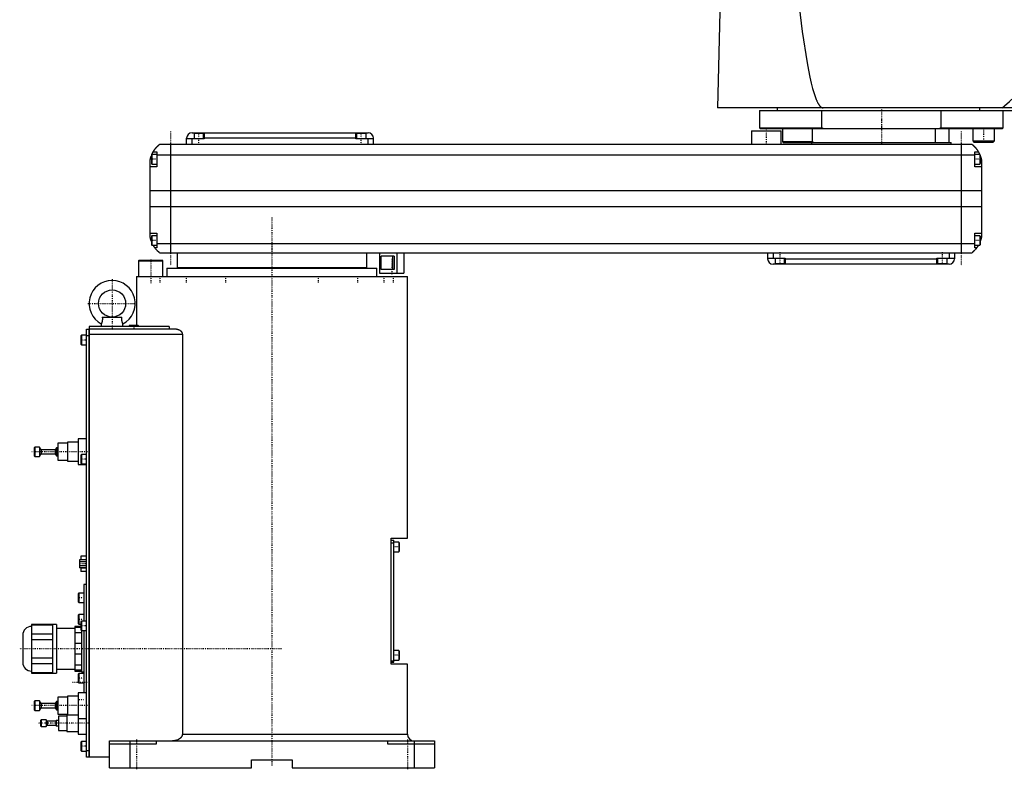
# Model space of a CAD drawing. Extents: x -186 to 906, y -1 to 1172.
# Tile 1 of 3: x -186 to 541, y -1 to 553. Entities that reach past the tile are written whole.
import ezdxf

# ---------------------------------------------------------------- set-up
doc = ezdxf.new("R2010")
doc.units = 0
doc.linetypes.add('CENTER', pattern=[1.5, 0.45, -0.5, 0.05, -0.5])
doc.layers.add('AM_0', color=7, linetype='CONTINUOUS')
doc.layers.add('AM_7', color=7, linetype='CENTER')

msp = doc.modelspace()

# ---------------------------------------------------------------- linework, layer by layer
at = {"layer": 'AM_0', "color": 7, "linetype": 'CONTINUOUS'}
for p, q in [((331.05, 568.63), (328.96, 487.5)), ((905.5, 487.5), (328.96, 487.5)), ((373, 487.5), (373, 485.5)), ((522.83, 485.5), (522.83, 487.5)), ((360, 485.5), (360, 472.7)), ((360, 485.5), (900, 485.5)), ((405.98, 472.7), (405.98, 485.5)), ((494.02, 485.5), (494.02, 472.7)), ((540, 472.7), (540, 485.5)), ((360, 472.7), (360.5, 472.2)), ((360, 472.7), (405.98, 472.7)), ((407.01, 472.2), (405.98, 472.7)), ((494.02, 472.7), (492.99, 472.2)), ((494.02, 472.7), (540, 472.7)), ((539.5, 472.2), (540, 472.7)), ((-59, 469), (71, 469)), ((-57.5, 468.5), (-57.5, 464.5)), ((-50.5, 468.5), (-57.5, 468.5)), ((-54, 469), (-54, 468.5)), ((-50.5, 464.5), (-50.5, 468.5)), ((-50, 469), (-50, 464.5)), ((62, 464.5), (62, 469)), ((62.5, 468.5), (62.5, 464.5)), ((69.5, 468.5), (62.5, 468.5)), ((66, 469), (66, 468.5)), ((69.5, 464.5), (69.5, 468.5)), ((354, 470.5), (354, 460.5)), ((354, 470.5), (376, 470.5)), ((360.5, 472.2), (539.5, 472.2)), ((376, 460.5), (376, 470.5)), ((377, 472.2), (377, 462.5)), ((399.28, 462.5), (399.28, 472.2)), ((490, 462), (490, 472.2)), ((500, 462), (500, 472.2)), ((517.55, 472.2), (517.45, 472.1)), ((517.45, 472.1), (517.45, 463)), ((517.45, 472.1), (533.45, 472.1)), ((533.45, 472.1), (533.35, 472.2)), ((533.45, 463), (533.45, 472.1)), ((517, 460.5), (-83, 460.5)), ((-75, 460.5), (-75, 380.5)), ((-63, 460.5), (-63, 465)), ((-50, 464.5), (-63, 464.5)), ((-59, 460.5), (-59, 464.5)), ((62, 465), (-50, 465)), ((75, 464.5), (62, 464.5)), ((71, 460.5), (71, 464.5)), ((75, 460.5), (75, 465)), ((377, 462.5), (377.5, 462)), ((377, 462.5), (399.28, 462.5)), ((377.5, 462), (501.5, 462)), ((398.5, 462), (398.5, 460.5)), ((400, 462), (399.28, 462.5)), ((501.5, 460.5), (501.5, 462)), ((509, 460.5), (509, 380.5)), ((517.45, 463), (518.25, 462.2)), ((517.45, 463), (533.45, 463)), ((518.25, 462.2), (532.65, 462.2)), ((532.65, 462.2), (533.45, 463)), ((-88.6, 453), (-89, 452.6)), ((-89, 452.6), (-89, 446.4)), ((-85, 453), (-88.6, 453)), ((-88.6, 453), (-88.6, 446)), ((-87.65, 455), (-85, 455)), ((-85, 455), (-85, 444)), ((-85, 452.8), (519, 452.8)), ((519, 444), (519, 455)), ((519, 455), (521.65, 455)), ((522.6, 453), (519, 453)), ((523, 452.6), (522.6, 453)), ((522.6, 453), (522.6, 446)), ((523, 452.6), (523, 446.4)), ((-90, 392.5), (-90, 448.5)), ((-85, 444), (-90, 444)), ((-89, 446.4), (-88.6, 446)), ((-88.6, 446), (-85, 446)), ((519, 446), (522.6, 446)), ((524, 444), (519, 444)), ((522.6, 446), (523, 446.4)), ((524, 448.5), (524, 392.5)), ((-90, 426.46), (524, 426.46)), ((-90, 414.6), (524, 414.6)), ((-90, 395), (-85, 395)), ((-88.6, 393), (-89, 392.6)), ((-85, 393), (-88.6, 393)), ((-88.6, 393), (-88.6, 386)), ((-85, 395), (-85, 384)), ((519, 395), (524, 395)), ((519, 384), (519, 395)), ((522.6, 393), (519, 393)), ((523, 392.6), (522.6, 393)), ((522.6, 393), (522.6, 386)), ((-89, 392.6), (-89, 386.4)), ((-89, 386.4), (-88.6, 386)), ((-88.6, 386), (-85, 386)), ((-85, 387.22), (519, 387.22)), ((519, 386), (522.6, 386)), ((522.6, 386), (523, 386.4)), ((523, 392.6), (523, 386.4)), ((-85, 384), (-86.34, 384)), ((-83, 380.5), (517, 380.5)), ((-70, 380.5), (-70, 369.5)), ((70, 369.5), (70, 380.5)), ((79.35, 380.5), (79.35, 365.5)), ((92.35, 380.5), (92.35, 365.5)), ((97.35, 380.5), (97.35, 365.5)), ((366, 380.5), (366, 376)), ((370, 380.5), (370, 376.5)), ((500, 380.5), (500, 376.5)), ((504, 380.5), (504, 376)), ((520.34, 384), (519, 384)), ((-98.1, 375), (-98.5, 374.6)), ((-98.5, 374.6), (-98.5, 363)), ((-98.5, 374.6), (-80.5, 374.6)), ((-98.1, 375), (-80.9, 375)), ((-80.5, 374.6), (-80.9, 375)), ((-80.5, 363), (-80.5, 374.6)), ((90.17, 378), (80.74, 378)), ((80.74, 368), (80.74, 378)), ((89.06, 378), (89.06, 368)), ((90.17, 378), (90.17, 368)), ((366, 376.5), (379, 376.5)), ((500, 372), (370, 372)), ((371.5, 376.5), (371.5, 372.5)), ((371.5, 372.5), (378.5, 372.5)), ((375, 372), (375, 372.5)), ((378.5, 372.5), (378.5, 376.5)), ((379, 376.5), (379, 372)), ((379, 376), (491, 376)), ((491, 376.5), (504, 376.5)), ((491, 372), (491, 376.5)), ((491.5, 376.5), (491.5, 372.5)), ((491.5, 372.5), (498.5, 372.5)), ((495, 372), (495, 372.5)), ((498.5, 372.5), (498.5, 376.5)), ((-77.5, 369), (-77.5, 363)), ((-77.5, 369), (77.5, 369)), ((-70, 369.5), (70, 369.5)), ((-55, 369.5), (-55, 369)), ((55, 369), (55, 369.5)), ((77.5, 363), (77.5, 369)), ((79.35, 365.5), (97.35, 365.5)), ((90.17, 368), (80.74, 368)), ((-100, 363), (-100, 327)), ((-100, 363), (100, 363)), ((100, 169.7), (100, 363)), ((-126, 328), (-126, 326)), ((-125.28, 333), (-110.72, 333)), ((-110, 326), (-110, 328)), ((-137, 8), (-137, 324)), ((-137, 324), (-135.05, 324)), ((-135.05, 8), (-135.05, 324)), ((-135, 323.95), (-135.05, 323.95)), ((-75.99, 326), (-135, 326)), ((-135, 326), (-135, 8)), ((-70.42, 324), (-135, 324)), ((-66.14, 320), (-135, 320)), ((-105.1, 327), (-105.5, 326.6)), ((-105.5, 326.6), (-105.5, 326)), ((-105.5, 326.6), (-98.5, 326.6)), ((-105.1, 327), (-98.9, 327)), ((-98.5, 326.6), (-98.9, 327)), ((-98.5, 326), (-98.5, 326.6)), ((-75.99, 326), (-75.99, 324)), ((-66.14, 320), (-66.14, 25)), ((-140.6, 319.5), (-141, 319.1)), ((-141, 319.1), (-141, 312.9)), ((-141, 312.9), (-140.6, 312.5)), ((-137, 319.5), (-140.6, 319.5)), ((-140.6, 319.5), (-140.6, 312.5)), ((-135.05, 319), (-137, 319)), ((-135, 318.95), (-135.05, 318.95)), ((-140.6, 312.5), (-137, 312.5)), ((-143, 240.5), (-151, 240.5)), ((-151, 240.5), (-151, 226.5)), ((-137, 243), (-143, 243)), ((-143, 243), (-143, 224)), ((-175, 237), (-175.5, 236.5)), ((-175.5, 236.5), (-175.5, 230.5)), ((-171.7, 237), (-175, 237)), ((-175, 237), (-175, 230)), ((-170.5, 235), (-171.7, 237)), ((-171.7, 237), (-171.7, 230)), ((-160, 235), (-170.5, 235)), ((-170.5, 235), (-170.5, 232)), ((-159.1, 236.5), (-160, 235)), ((-160, 235), (-160, 232)), ((-158, 236.5), (-159.1, 236.5)), ((-159.1, 236.5), (-159.1, 230.5)), ((-151, 239.75), (-158, 239.75)), ((-158, 239.75), (-158, 227.25)), ((-175.5, 230.5), (-175, 230)), ((-175, 230), (-171.7, 230)), ((-171.7, 230), (-170.5, 232)), ((-170.5, 232), (-160, 232)), ((-160, 232), (-159.1, 230.5)), ((-159.1, 230.5), (-158, 230.5)), ((-158, 227.25), (-151, 227.25)), ((-151, 226.5), (-143, 226.5)), ((-140.6, 231.5), (-141, 231.1)), ((-141, 231.1), (-141, 224.9)), ((-137, 231.5), (-140.6, 231.5)), ((-140.6, 231.5), (-140.6, 224.5)), ((-143, 224), (-137, 224)), ((-141, 224.9), (-140.6, 224.5)), ((-140.6, 224.5), (-137, 224.5)), ((88, 169.7), (100, 169.7)), ((88, 76.7), (88, 169.7)), ((88, 168.2), (90, 168.2)), ((90, 78.2), (90, 168.2)), ((88, 166.2), (90, 166.2)), ((93.6, 166.7), (90, 166.7)), ((94, 166.3), (93.6, 166.7)), ((93.6, 166.7), (93.6, 159.7)), ((93.6, 159.7), (94, 160.1)), ((94, 166.3), (94, 160.1)), ((-137, 153.59), (-142, 153.59)), ((-142, 153.59), (-142, 147.81)), ((-137, 156.4), (-141.1, 156.4)), ((-141.1, 156.4), (-141.1, 153.59)), ((90, 159.7), (93.6, 159.7)), ((-137, 152.14), (-142, 152.14)), ((-137, 149.26), (-142, 149.26)), ((-137, 147.81), (-142, 147.81)), ((-141.1, 147.81), (-141.1, 145)), ((-137, 147.53), (-141.1, 147.53)), ((-137, 145), (-141.1, 145)), ((-137, 135.5), (-139, 135.5)), ((-139, 135.5), (-139, 108.5)), ((-142.6, 129.17), (-143, 128.77)), ((-143, 128.77), (-143, 122.57)), ((-139, 129.17), (-142.6, 129.17)), ((-142.6, 129.17), (-142.6, 122.17)), ((-143, 122.57), (-142.6, 122.17)), ((-142.6, 122.17), (-139, 122.17)), ((-142.6, 113.25), (-143, 112.85)), ((-143, 112.85), (-143, 106.65)), ((-139, 113.25), (-142.6, 113.25)), ((-142.6, 113.25), (-142.6, 106.25)), ((-162, 105.88), (-177.5, 105.88)), ((-177.5, 105.88), (-177.5, 70.12)), ((-177.5, 105.73), (-162, 105.73)), ((-159, 106), (-162, 106)), ((-162, 106), (-162, 70)), ((-159, 106), (-159, 70)), ((-145.5, 103), (-159, 103)), ((-141, 104.5), (-145.5, 104.5)), ((-145.5, 104.5), (-145.5, 71.5)), ((-145.5, 103.87), (-141, 103.87)), ((-143, 106.65), (-142.6, 106.25)), ((-142.6, 106.25), (-141, 106.25)), ((-140.6, 108.5), (-141, 108.1)), ((-141, 108.1), (-141, 101.9)), ((-141, 101.9), (-140.6, 101.5)), ((-137, 108.5), (-140.6, 108.5)), ((-140.6, 108.5), (-140.6, 101.5)), ((-184, 98), (-184, 78)), ((-162, 98.85), (-177.5, 98.85)), ((-177.5, 94.88), (-162, 94.88)), ((-140.5, 99.84), (-145.5, 99.84)), ((-140.6, 101.5), (-137, 101.5)), ((-140.5, 101.51), (-140.5, 71)), ((-139, 101.5), (-139, 55.5)), ((-145.5, 92.03), (-140.5, 92.03)), ((-162, 81.12), (-177.5, 81.12)), ((-140.5, 83.97), (-145.5, 83.97)), ((93.6, 86.7), (90, 86.7)), ((94, 86.3), (93.6, 86.7)), ((93.6, 86.7), (93.6, 79.7)), ((93.6, 79.7), (94, 80.1)), ((94, 86.3), (94, 80.1)), ((-177.5, 77.15), (-162, 77.15)), ((-159, 73), (-145.5, 73)), ((-145.5, 76.16), (-140.5, 76.16)), ((88, 79.2), (90, 79.2)), ((88, 78.2), (90, 78.2)), ((100, 76.7), (88, 76.7)), ((90, 79.7), (93.6, 79.7)), ((100, 25), (100, 76.7)), ((-162, 70.27), (-177.5, 70.27)), ((-177.5, 70.12), (-162, 70.12)), ((-162, 70), (-159, 70)), ((-140.5, 72.13), (-145.5, 72.13)), ((-145.5, 71.5), (-140.5, 71.5)), ((-142.6, 69.75), (-143, 69.35)), ((-143, 69.35), (-143, 63.15)), ((-139, 69.75), (-142.6, 69.75)), ((-142.6, 69.75), (-142.6, 62.75)), ((-140.5, 71), (-139, 71)), ((-143, 63.15), (-142.6, 62.75)), ((-142.6, 62.75), (-139, 62.75)), ((-151, 52.25), (-158, 52.25)), ((-158, 52.25), (-158, 39.75)), ((-143, 53), (-151, 53)), ((-151, 53), (-151, 39)), ((-137, 55.5), (-143, 55.5)), ((-143, 55.5), (-143, 25)), ((-175, 49.5), (-175.5, 49)), ((-175.5, 49), (-175.5, 43)), ((-171.7, 49.5), (-175, 49.5)), ((-175, 49.5), (-175, 42.5)), ((-170.5, 47.5), (-171.7, 49.5)), ((-171.7, 49.5), (-171.7, 42.5)), ((-171.7, 42.5), (-170.5, 44.5)), ((-160, 47.5), (-170.5, 47.5)), ((-170.5, 47.5), (-170.5, 44.5)), ((-170.5, 44.5), (-160, 44.5)), ((-159.1, 49), (-160, 47.5)), ((-160, 47.5), (-160, 44.5)), ((-160, 44.5), (-159.1, 43)), ((-158, 49), (-159.1, 49)), ((-159.1, 49), (-159.1, 43)), ((-175.5, 43), (-175, 42.5)), ((-175, 42.5), (-171.7, 42.5)), ((-159.1, 43), (-158, 43)), ((-158, 39.75), (-151, 39.75)), ((-151.5, 38.25), (-157.5, 38.25)), ((-157.5, 38.25), (-157.5, 27.75)), ((-143, 39), (-151.5, 39)), ((-151.5, 39), (-151.5, 27)), ((-143, 36.5), (-137, 36.5)), ((-170.5, 35.5), (-171, 35)), ((-171, 35), (-171, 31)), ((-171, 31), (-170.5, 30.5)), ((-166.6, 35.5), (-170.5, 35.5)), ((-170.5, 35.5), (-170.5, 30.5)), ((-170.5, 30.5), (-166.6, 30.5)), ((-166, 34.5), (-166.6, 35.5)), ((-166.6, 35.5), (-166.6, 30.5)), ((-166.6, 30.5), (-166, 31.5)), ((-159.5, 34.5), (-166, 34.5)), ((-166, 34.5), (-166, 31.5)), ((-166, 31.5), (-159.5, 31.5)), ((-159.2, 35), (-159.5, 34.5)), ((-159.5, 34.5), (-159.5, 31.5)), ((-159.5, 31.5), (-159.2, 31)), ((-157.5, 35), (-159.2, 35)), ((-159.2, 35), (-159.2, 31)), ((-159.2, 31), (-157.5, 31)), ((-157.5, 27.75), (-151.5, 27.75)), ((-151.5, 27), (-143, 27)), ((-143, 25), (-137, 25)), ((-66.14, 25), (100, 25)), ((-140.6, 19.5), (-141, 19.1)), ((-141, 19.1), (-141, 12.9)), ((-137, 19.5), (-140.6, 19.5)), ((-140.6, 19.5), (-140.6, 12.5)), ((-120, 20), (120, 20)), ((-120, 0), (-120, 20)), ((-85.5, 17.5), (-120, 17.5)), ((-105, 20), (-105, 0)), ((-85.5, 20), (-85.5, 17.5)), ((85.5, 17.5), (85.5, 20)), ((120, 17.5), (85.5, 17.5)), ((105, 20), (105, 0)), ((120, 20), (120, 0)), ((-141, 12.9), (-140.6, 12.5)), ((-140.6, 12.5), (-137, 12.5)), ((-137, 13), (-135.05, 13)), ((-135.05, 8), (-137, 8)), ((-135, 13.05), (-135.05, 13.05)), ((-135, 8.05), (-135.05, 8.05)), ((-120, 8), (-135, 8)), ((-120, 0), (-15, 0)), ((-15, 6), (15, 6)), ((-15, 0), (-15, 6)), ((15, 6), (15, 0)), ((15, 0), (120, 0))]:
    msp.add_line(p, q, dxfattribs=at)
for points in [[(388.61, 568.63, 0), (391.63, 543.92, 0), (395.19, 520.7, 0), (396.21, 515.19, 0), (397.23, 510.17, 0), (397.74, 507.85, 0), (398.25, 505.66, 0), (399.28, 501.64, 0), (400.31, 498.12, 0), (401.33, 495.11, 0), (401.93, 493.58, 0), (402.11, 493.17, 0), (402.28, 492.78, 0), (402.36, 492.59, 0), (402.45, 492.41, 0), (402.62, 492.04, 0), (402.79, 491.69, 0), (402.96, 491.36, 0), (403.13, 491.04, 0), (403.31, 490.73, 0), (403.39, 490.58, 0), (403.48, 490.44, 0), (403.65, 490.16, 0), (403.82, 489.89, 0), (403.91, 489.76, 0), (403.99, 489.64, 0), (404.16, 489.4, 0), (404.34, 489.18, 0), (404.42, 489.07, 0), (404.51, 488.97, 0), (404.68, 488.77, 0), (404.85, 488.59, 0), (405.02, 488.42, 0), (405.2, 488.27, 0), (405.37, 488.13, 0), (405.45, 488.07, 0), (405.54, 488, 0), (405.71, 487.89, 0), (405.88, 487.8, 0), (406.05, 487.71, 0), (406.16, 487.67, 0), (406.18, 487.66, 0), (406.21, 487.65, 0), (406.23, 487.64, 0), (406.24, 487.64, 0), (406.27, 487.63, 0), (406.3, 487.62, 0), (406.33, 487.61, 0), (406.36, 487.6, 0), (406.38, 487.59, 0), (406.4, 487.59, 0), (406.41, 487.58, 0), (406.44, 487.57, 0), (406.47, 487.57, 0), (406.48, 487.56, 0), (406.5, 487.56, 0), (406.53, 487.55, 0), (406.56, 487.55, 0), (406.57, 487.54, 0), (406.58, 487.54, 0), (406.61, 487.54, 0), (406.64, 487.53, 0), (406.67, 487.53, 0), (406.7, 487.52, 0), (406.73, 487.52, 0), (406.74, 487.52, 0), (406.76, 487.51, 0), (406.79, 487.51, 0), (406.81, 487.51, 0), (406.84, 487.51, 0), (406.87, 487.5, 0), (406.9, 487.5, 0), (406.91, 487.5, 0), (406.93, 487.5, 0), (406.96, 487.5, 0), (406.99, 487.5, 0), (407, 487.5, 0)], [(539.11, 487.5, 0), (540.94, 489.03, 0), (544.59, 492.2, 0), (548.25, 495.54, 0), (550.07, 497.28, 0), (551.9, 499.05, 0), (555.56, 502.73, 0), (559.21, 506.57, 0), (562.86, 510.57, 0), (566.52, 514.75, 0), (570.17, 519.09, 0), (572, 521.32, 0), (573.83, 523.6, 0), (577.48, 528.27, 0), (581.13, 533.11, 0), (584.79, 538.12, 0), (588.44, 543.29, 0), (592.09, 548.63, 0), (593.92, 551.36, 0), (595.75, 554.13, 0), (599.4, 559.81, 0), (603.05, 565.65, 0), (604.88, 568.63, 0)], [(-87.65, 455, 0), (-87.62, 455.05, 0), (-87.57, 455.14, 0), (-87.52, 455.23, 0), (-87.49, 455.27, 0), (-87.46, 455.32, 0), (-87.41, 455.41, 0), (-87.35, 455.5, 0), (-87.3, 455.59, 0), (-87.24, 455.68, 0), (-87.19, 455.76, 0), (-87.16, 455.81, 0), (-87.13, 455.85, 0), (-87.07, 455.94, 0), (-87.02, 456.03, 0), (-86.96, 456.11, 0), (-86.9, 456.2, 0), (-86.85, 456.28, 0), (-86.82, 456.33, 0), (-86.79, 456.37, 0), (-86.73, 456.45, 0), (-86.67, 456.53, 0), (-86.64, 456.58, 0), (-86.62, 456.62, 0), (-86.56, 456.7, 0), (-86.5, 456.78, 0), (-86.47, 456.82, 0), (-86.44, 456.86, 0), (-86.38, 456.94, 0), (-86.33, 457.01, 0), (-86.27, 457.09, 0), (-86.21, 457.17, 0), (-86.15, 457.24, 0), (-86.12, 457.28, 0), (-86.1, 457.32, 0), (-86.04, 457.39, 0), (-85.98, 457.46, 0), (-85.92, 457.54, 0), (-85.87, 457.61, 0), (-85.81, 457.68, 0), (-85.78, 457.71, 0), (-85.75, 457.75, 0), (-85.69, 457.82, 0), (-85.64, 457.89, 0), (-85.58, 457.95, 0), (-85.52, 458.02, 0), (-85.47, 458.08, 0), (-85.44, 458.12, 0), (-85.41, 458.15, 0), (-85.36, 458.21, 0), (-85.3, 458.28, 0), (-85.25, 458.34, 0), (-85.19, 458.4, 0), (-85.14, 458.46, 0), (-85.11, 458.49, 0), (-85.08, 458.52, 0), (-85.03, 458.58, 0), (-84.97, 458.64, 0), (-84.92, 458.7, 0), (-84.87, 458.75, 0), (-84.81, 458.81, 0), (-84.79, 458.84, 0), (-84.76, 458.87, 0), (-84.71, 458.92, 0), (-84.66, 458.98, 0), (-84.63, 459, 0), (-84.6, 459.03, 0), (-84.55, 459.08, 0), (-84.5, 459.13, 0), (-84.48, 459.16, 0), (-84.45, 459.18, 0), (-84.4, 459.23, 0), (-84.35, 459.28, 0), (-84.3, 459.33, 0), (-84.25, 459.38, 0), (-84.2, 459.43, 0), (-84.18, 459.45, 0), (-84.16, 459.47, 0), (-84.11, 459.52, 0), (-84.06, 459.56, 0), (-84.02, 459.61, 0), (-83.97, 459.65, 0), (-83.93, 459.69, 0), (-83.9, 459.71, 0), (-83.88, 459.73, 0), (-83.84, 459.77, 0), (-83.8, 459.81, 0), (-83.75, 459.85, 0), (-83.71, 459.88, 0), (-83.67, 459.92, 0), (-83.66, 459.94, 0), (-83.64, 459.95, 0), (-83.6, 459.99, 0), (-83.56, 460.02, 0), (-83.53, 460.05, 0), (-83.49, 460.08, 0), (-83.46, 460.11, 0), (-83.44, 460.13, 0), (-83.43, 460.14, 0), (-83.39, 460.17, 0), (-83.36, 460.19, 0), (-83.34, 460.22, 0), (-83.31, 460.24, 0), (-83.28, 460.27, 0), (-83.27, 460.28, 0), (-83.25, 460.29, 0), (-83.23, 460.31, 0), (-83.21, 460.33, 0), (-83.2, 460.34, 0), (-83.18, 460.35, 0), (-83.16, 460.36, 0), (-83.14, 460.38, 0), (-83.13, 460.39, 0), (-83.13, 460.4, 0), (-83.11, 460.41, 0), (-83.09, 460.42, 0), (-83.08, 460.44, 0), (-83.06, 460.45, 0), (-83.05, 460.46, 0), (-83.05, 460.46, 0), (-83.04, 460.47, 0), (-83.03, 460.47, 0), (-83.02, 460.48, 0), (-83.02, 460.49, 0), (-83.01, 460.49, 0), (-83.01, 460.49, 0), (-83.01, 460.5, 0), (-83, 460.5, 0), (-83, 460.5, 0), (-83, 460.5, 0), (-83, 460.5, 0)], [(517, 460.5, 0), (517, 460.5, 0), (517, 460.5, 0), (517, 460.5, 0), (517.01, 460.5, 0), (517.01, 460.49, 0), (517.01, 460.49, 0), (517.02, 460.49, 0), (517.02, 460.48, 0), (517.03, 460.47, 0), (517.04, 460.47, 0), (517.05, 460.46, 0), (517.05, 460.46, 0), (517.06, 460.45, 0), (517.08, 460.44, 0), (517.09, 460.42, 0), (517.11, 460.41, 0), (517.12, 460.4, 0), (517.13, 460.39, 0), (517.14, 460.38, 0), (517.16, 460.37, 0), (517.18, 460.35, 0), (517.19, 460.34, 0), (517.2, 460.33, 0), (517.23, 460.31, 0), (517.25, 460.29, 0), (517.27, 460.28, 0), (517.28, 460.27, 0), (517.3, 460.24, 0), (517.33, 460.22, 0), (517.36, 460.2, 0), (517.39, 460.17, 0), (517.42, 460.14, 0), (517.44, 460.13, 0), (517.46, 460.11, 0), (517.49, 460.08, 0), (517.52, 460.05, 0), (517.56, 460.02, 0), (517.6, 459.99, 0), (517.63, 459.96, 0), (517.65, 459.94, 0), (517.67, 459.92, 0), (517.71, 459.89, 0), (517.75, 459.85, 0), (517.79, 459.81, 0), (517.83, 459.77, 0), (517.88, 459.74, 0), (517.9, 459.72, 0), (517.92, 459.69, 0), (517.96, 459.65, 0), (518.01, 459.61, 0), (518.06, 459.57, 0), (518.1, 459.52, 0), (518.15, 459.48, 0), (518.17, 459.46, 0), (518.2, 459.43, 0), (518.25, 459.39, 0), (518.29, 459.34, 0), (518.34, 459.29, 0), (518.39, 459.24, 0), (518.44, 459.19, 0), (518.47, 459.17, 0), (518.49, 459.14, 0), (518.54, 459.09, 0), (518.6, 459.04, 0), (518.62, 459.01, 0), (518.65, 458.98, 0), (518.7, 458.93, 0), (518.75, 458.87, 0), (518.78, 458.85, 0), (518.81, 458.82, 0), (518.86, 458.76, 0), (518.91, 458.71, 0), (518.97, 458.65, 0), (519.02, 458.59, 0), (519.07, 458.53, 0), (519.1, 458.5, 0), (519.13, 458.47, 0), (519.18, 458.41, 0), (519.24, 458.35, 0), (519.29, 458.28, 0), (519.35, 458.22, 0), (519.41, 458.16, 0), (519.43, 458.12, 0), (519.46, 458.09, 0), (519.52, 458.02, 0), (519.58, 457.96, 0), (519.63, 457.89, 0), (519.69, 457.82, 0), (519.75, 457.75, 0), (519.78, 457.72, 0), (519.81, 457.68, 0), (519.86, 457.61, 0), (519.92, 457.54, 0), (519.98, 457.46, 0), (520.04, 457.39, 0), (520.1, 457.32, 0), (520.13, 457.28, 0), (520.15, 457.24, 0), (520.21, 457.16, 0), (520.27, 457.09, 0), (520.33, 457.01, 0), (520.39, 456.93, 0), (520.45, 456.85, 0), (520.48, 456.81, 0), (520.51, 456.77, 0), (520.56, 456.69, 0), (520.62, 456.61, 0), (520.65, 456.57, 0), (520.68, 456.52, 0), (520.74, 456.44, 0), (520.8, 456.36, 0), (520.83, 456.32, 0), (520.85, 456.27, 0), (520.91, 456.19, 0), (520.97, 456.1, 0), (521.02, 456.02, 0), (521.08, 455.93, 0), (521.14, 455.84, 0), (521.16, 455.8, 0), (521.19, 455.76, 0), (521.25, 455.67, 0), (521.3, 455.58, 0), (521.49, 455.27, 0), (521.65, 455, 0)], [(-90, 448.5, 0), (-89.98, 448.61, 0), (-89.94, 448.82, 0), (-89.9, 449.03, 0), (-89.88, 449.13, 0), (-89.86, 449.23, 0), (-89.81, 449.44, 0), (-89.77, 449.64, 0), (-89.72, 449.85, 0), (-89.66, 450.05, 0), (-89.61, 450.26, 0), (-89.58, 450.36, 0), (-89.55, 450.46, 0), (-89.49, 450.67, 0), (-89.43, 450.87, 0), (-89.37, 451.08, 0), (-89.31, 451.28, 0), (-89.24, 451.48, 0), (-89.21, 451.57, 0), (-89.17, 451.67, 0), (-89.1, 451.86, 0), (-89.03, 452.05, 0), (-89, 452.14, 0)], [(-88.69, 452.91, 0), (-88.65, 453.01, 0), (-88.56, 453.21, 0), (-88.47, 453.4, 0), (-88.43, 453.49, 0), (-88.39, 453.58, 0), (-88.31, 453.76, 0), (-88.22, 453.92, 0), (-88.14, 454.08, 0), (-88.07, 454.23, 0), (-88, 454.36, 0), (-87.96, 454.43, 0), (-87.93, 454.49, 0), (-87.87, 454.6, 0), (-87.82, 454.7, 0), (-87.77, 454.79, 0), (-87.73, 454.86, 0), (-87.7, 454.91, 0), (-87.68, 454.94, 0), (-87.67, 454.96, 0), (-87.66, 454.98, 0), (-87.65, 455, 0), (-87.65, 455, 0)], [(521.65, 455, 0), (521.65, 455, 0), (521.66, 454.98, 0), (521.67, 454.96, 0), (521.68, 454.94, 0), (521.7, 454.91, 0), (521.73, 454.86, 0), (521.77, 454.79, 0), (521.82, 454.7, 0), (521.87, 454.6, 0), (521.93, 454.49, 0), (521.96, 454.43, 0), (522, 454.36, 0), (522.07, 454.23, 0), (522.14, 454.08, 0), (522.22, 453.92, 0), (522.31, 453.76, 0), (522.39, 453.58, 0), (522.43, 453.49, 0), (522.47, 453.4, 0), (522.56, 453.21, 0), (522.65, 453.01, 0), (522.69, 452.91, 0)], [(523, 452.14, 0), (523.03, 452.05, 0), (523.1, 451.86, 0), (523.17, 451.67, 0), (523.21, 451.57, 0), (523.24, 451.48, 0), (523.31, 451.28, 0), (523.37, 451.08, 0), (523.43, 450.87, 0), (523.49, 450.67, 0), (523.55, 450.46, 0), (523.58, 450.36, 0), (523.61, 450.26, 0), (523.66, 450.05, 0), (523.72, 449.85, 0), (523.77, 449.64, 0), (523.81, 449.44, 0), (523.86, 449.23, 0), (523.88, 449.13, 0), (523.9, 449.03, 0), (523.94, 448.82, 0), (523.98, 448.61, 0), (524, 448.5, 0)], [(-89, 388.86, 0), (-89.04, 388.96, 0), (-89.11, 389.16, 0), (-89.18, 389.36, 0), (-89.22, 389.46, 0), (-89.25, 389.56, 0), (-89.32, 389.76, 0), (-89.38, 389.97, 0), (-89.45, 390.18, 0), (-89.51, 390.39, 0), (-89.57, 390.59, 0), (-89.6, 390.7, 0), (-89.63, 390.8, 0), (-89.68, 391.01, 0), (-89.73, 391.22, 0), (-89.78, 391.43, 0), (-89.83, 391.63, 0), (-89.87, 391.83, 0), (-89.89, 391.93, 0), (-89.91, 392.03, 0), (-89.95, 392.22, 0), (-89.98, 392.41, 0), (-90, 392.5, 0)], [(-86.34, 384, 0), (-86.34, 384, 0), (-86.35, 384.02, 0), (-86.37, 384.04, 0), (-86.38, 384.06, 0), (-86.4, 384.08, 0), (-86.44, 384.14, 0), (-86.49, 384.21, 0), (-86.55, 384.29, 0), (-86.62, 384.39, 0), (-86.7, 384.5, 0), (-86.74, 384.56, 0), (-86.78, 384.62, 0), (-86.87, 384.75, 0), (-86.96, 384.89, 0), (-87.06, 385.04, 0), (-87.16, 385.2, 0), (-87.27, 385.36, 0), (-87.32, 385.45, 0), (-87.37, 385.53, 0), (-87.48, 385.71, 0), (-87.59, 385.9, 0), (-87.65, 386, 0)], [(521.65, 386, 0), (521.59, 385.9, 0), (521.48, 385.71, 0), (521.37, 385.53, 0), (521.32, 385.45, 0), (521.27, 385.36, 0), (521.16, 385.2, 0), (521.06, 385.04, 0), (520.96, 384.89, 0), (520.87, 384.75, 0), (520.78, 384.62, 0), (520.74, 384.56, 0), (520.7, 384.5, 0), (520.62, 384.39, 0), (520.55, 384.29, 0), (520.49, 384.21, 0), (520.44, 384.14, 0), (520.4, 384.08, 0), (520.38, 384.06, 0), (520.37, 384.04, 0), (520.35, 384.02, 0), (520.34, 384, 0), (520.34, 384, 0)], [(524, 392.5, 0), (523.98, 392.41, 0), (523.95, 392.22, 0), (523.91, 392.03, 0), (523.89, 391.93, 0), (523.87, 391.83, 0), (523.83, 391.63, 0), (523.78, 391.43, 0), (523.73, 391.22, 0), (523.68, 391.01, 0), (523.63, 390.8, 0), (523.6, 390.7, 0), (523.57, 390.59, 0), (523.51, 390.39, 0), (523.45, 390.18, 0), (523.38, 389.97, 0), (523.32, 389.76, 0), (523.25, 389.56, 0), (523.22, 389.46, 0), (523.18, 389.36, 0), (523.11, 389.16, 0), (523.04, 388.96, 0), (523, 388.86, 0)], [(-83, 380.5, 0), (-83, 380.5, 0), (-83.01, 380.51, 0), (-83.02, 380.51, 0), (-83.02, 380.52, 0), (-83.03, 380.52, 0), (-83.03, 380.52, 0), (-83.04, 380.53, 0), (-83.04, 380.54, 0), (-83.05, 380.54, 0), (-83.06, 380.55, 0), (-83.07, 380.56, 0), (-83.07, 380.56, 0), (-83.08, 380.57, 0), (-83.09, 380.57, 0), (-83.1, 380.58, 0), (-83.11, 380.59, 0), (-83.11, 380.59, 0), (-83.13, 380.61, 0), (-83.14, 380.62, 0), (-83.15, 380.62, 0), (-83.16, 380.63, 0), (-83.17, 380.64, 0), (-83.19, 380.66, 0), (-83.21, 380.67, 0), (-83.22, 380.69, 0), (-83.24, 380.7, 0), (-83.25, 380.71, 0), (-83.26, 380.72, 0), (-83.28, 380.74, 0), (-83.3, 380.75, 0), (-83.32, 380.77, 0), (-83.35, 380.79, 0), (-83.37, 380.81, 0), (-83.38, 380.82, 0), (-83.39, 380.83, 0), (-83.42, 380.85, 0), (-83.44, 380.87, 0), (-83.47, 380.9, 0), (-83.49, 380.92, 0), (-83.52, 380.94, 0), (-83.54, 380.96, 0), (-83.55, 380.97, 0), (-83.58, 380.99, 0), (-83.61, 381.02, 0), (-83.64, 381.05, 0), (-83.67, 381.07, 0), (-83.7, 381.1, 0), (-83.71, 381.11, 0), (-83.73, 381.13, 0), (-83.76, 381.16, 0), (-83.79, 381.19, 0), (-83.83, 381.22, 0), (-83.86, 381.25, 0), (-83.89, 381.28, 0), (-83.91, 381.3, 0), (-83.93, 381.31, 0), (-83.96, 381.35, 0), (-84, 381.38, 0), (-84.02, 381.4, 0), (-84.04, 381.41, 0), (-84.07, 381.45, 0), (-84.11, 381.48, 0), (-84.13, 381.5, 0), (-84.15, 381.52, 0), (-84.19, 381.56, 0), (-84.22, 381.59, 0), (-84.26, 381.63, 0), (-84.3, 381.67, 0), (-84.34, 381.71, 0), (-84.36, 381.73, 0), (-84.38, 381.75, 0), (-84.42, 381.79, 0), (-84.46, 381.83, 0), (-84.6, 381.97, 0), (-84.86, 382.23, 0), (-85.11, 382.51, 0), (-85.38, 382.81, 0), (-85.51, 382.97, 0), (-85.65, 383.13, 0), (-85.92, 383.46, 0), (-86.2, 383.82, 0), (-86.34, 384, 0)], [(520.34, 384, 0), (520.2, 383.81, 0), (519.92, 383.45, 0), (519.64, 383.11, 0), (519.5, 382.95, 0), (519.36, 382.79, 0), (519.1, 382.49, 0), (518.84, 382.22, 0), (518.59, 381.96, 0), (518.45, 381.81, 0), (518.41, 381.77, 0), (518.37, 381.73, 0), (518.35, 381.71, 0), (518.33, 381.69, 0), (518.29, 381.66, 0), (518.25, 381.62, 0), (518.21, 381.58, 0), (518.17, 381.55, 0), (518.14, 381.51, 0), (518.12, 381.49, 0), (518.1, 381.47, 0), (518.06, 381.44, 0), (518.03, 381.4, 0), (518.01, 381.39, 0), (517.99, 381.37, 0), (517.96, 381.34, 0), (517.92, 381.31, 0), (517.9, 381.29, 0), (517.89, 381.27, 0), (517.85, 381.24, 0), (517.82, 381.21, 0), (517.79, 381.18, 0), (517.75, 381.15, 0), (517.72, 381.12, 0), (517.71, 381.11, 0), (517.69, 381.09, 0), (517.66, 381.07, 0), (517.63, 381.04, 0), (517.6, 381.01, 0), (517.57, 380.99, 0), (517.54, 380.96, 0), (517.53, 380.95, 0), (517.52, 380.94, 0), (517.49, 380.91, 0), (517.46, 380.89, 0), (517.44, 380.87, 0), (517.41, 380.85, 0), (517.39, 380.83, 0), (517.38, 380.82, 0), (517.37, 380.81, 0), (517.34, 380.79, 0), (517.32, 380.77, 0), (517.3, 380.75, 0), (517.28, 380.73, 0), (517.26, 380.72, 0), (517.25, 380.71, 0), (517.24, 380.7, 0), (517.22, 380.69, 0), (517.2, 380.67, 0), (517.19, 380.66, 0), (517.17, 380.64, 0), (517.16, 380.63, 0), (517.15, 380.62, 0), (517.14, 380.62, 0), (517.13, 380.61, 0), (517.11, 380.59, 0), (517.11, 380.59, 0), (517.1, 380.58, 0), (517.09, 380.57, 0), (517.08, 380.57, 0), (517.07, 380.56, 0), (517.07, 380.56, 0), (517.06, 380.55, 0), (517.05, 380.54, 0), (517.04, 380.54, 0), (517.04, 380.53, 0), (517.03, 380.52, 0), (517.03, 380.52, 0), (517.02, 380.52, 0), (517.02, 380.51, 0), (517.01, 380.51, 0), (517, 380.5, 0), (517, 380.5, 0)], [(-125.28, 333, 0), (-125.26, 332.81, 0), (-125.24, 332.58, 0), (-125.23, 332.51, 0), (-125.23, 332.45, 0), (-125.23, 332.42, 0), (-125.22, 332.38, 0), (-125.22, 332.32, 0), (-125.22, 332.25, 0), (-125.21, 332.18, 0), (-125.21, 332.12, 0), (-125.2, 332.05, 0), (-125.2, 332.02, 0), (-125.2, 331.99, 0), (-125.2, 331.92, 0), (-125.2, 331.85, 0), (-125.2, 331.82, 0), (-125.2, 331.79, 0), (-125.19, 331.72, 0), (-125.19, 331.65, 0), (-125.19, 331.62, 0), (-125.19, 331.59, 0), (-125.19, 331.52, 0), (-125.19, 331.45, 0), (-125.2, 331.39, 0), (-125.2, 331.32, 0), (-125.2, 331.26, 0), (-125.2, 331.22, 0), (-125.2, 331.19, 0), (-125.2, 331.12, 0), (-125.21, 331.06, 0), (-125.21, 330.99, 0), (-125.22, 330.93, 0), (-125.22, 330.86, 0), (-125.22, 330.83, 0), (-125.23, 330.8, 0), (-125.23, 330.73, 0), (-125.24, 330.67, 0), (-125.24, 330.61, 0), (-125.25, 330.54, 0), (-125.26, 330.48, 0), (-125.26, 330.45, 0), (-125.27, 330.42, 0), (-125.28, 330.35, 0), (-125.28, 330.29, 0), (-125.29, 330.23, 0), (-125.3, 330.17, 0), (-125.31, 330.11, 0), (-125.32, 330.08, 0), (-125.32, 330.05, 0), (-125.34, 329.99, 0), (-125.35, 329.93, 0), (-125.36, 329.87, 0), (-125.37, 329.81, 0), (-125.38, 329.76, 0), (-125.39, 329.73, 0), (-125.4, 329.7, 0), (-125.41, 329.64, 0), (-125.42, 329.59, 0), (-125.43, 329.56, 0), (-125.44, 329.53, 0), (-125.45, 329.48, 0), (-125.46, 329.43, 0), (-125.47, 329.4, 0), (-125.48, 329.37, 0), (-125.49, 329.32, 0), (-125.51, 329.27, 0), (-125.52, 329.22, 0), (-125.54, 329.17, 0), (-125.55, 329.12, 0), (-125.56, 329.1, 0), (-125.57, 329.08, 0), (-125.58, 329.03, 0), (-125.6, 328.99, 0), (-125.61, 328.94, 0), (-125.63, 328.9, 0), (-125.64, 328.85, 0), (-125.65, 328.83, 0), (-125.66, 328.81, 0), (-125.67, 328.77, 0), (-125.69, 328.73, 0), (-125.7, 328.69, 0), (-125.72, 328.66, 0), (-125.73, 328.62, 0), (-125.74, 328.6, 0), (-125.74, 328.58, 0), (-125.76, 328.55, 0), (-125.77, 328.51, 0), (-125.78, 328.48, 0), (-125.8, 328.45, 0), (-125.81, 328.42, 0), (-125.82, 328.4, 0), (-125.82, 328.39, 0), (-125.83, 328.36, 0), (-125.85, 328.33, 0), (-125.86, 328.31, 0), (-125.87, 328.28, 0), (-125.88, 328.26, 0), (-125.89, 328.25, 0), (-125.89, 328.23, 0), (-125.9, 328.21, 0), (-125.91, 328.19, 0), (-125.91, 328.18, 0), (-125.92, 328.17, 0), (-125.93, 328.15, 0), (-125.94, 328.13, 0), (-125.94, 328.13, 0), (-125.94, 328.12, 0), (-125.95, 328.1, 0), (-125.96, 328.09, 0), (-125.96, 328.07, 0), (-125.97, 328.06, 0), (-125.98, 328.05, 0), (-125.98, 328.05, 0), (-125.98, 328.04, 0), (-125.98, 328.03, 0), (-125.99, 328.02, 0), (-125.99, 328.02, 0), (-125.99, 328.01, 0), (-126, 328.01, 0), (-126, 328.01, 0), (-126, 328, 0), (-126, 328, 0), (-126, 328, 0), (-126, 328, 0)], [(-110, 328, 0), (-110, 328, 0), (-110, 328, 0), (-110, 328, 0), (-110, 328.01, 0), (-110, 328.01, 0), (-110.01, 328.01, 0), (-110.01, 328.02, 0), (-110.01, 328.02, 0), (-110.02, 328.03, 0), (-110.02, 328.04, 0), (-110.02, 328.05, 0), (-110.02, 328.05, 0), (-110.03, 328.06, 0), (-110.04, 328.07, 0), (-110.04, 328.09, 0), (-110.05, 328.1, 0), (-110.06, 328.12, 0), (-110.06, 328.13, 0), (-110.06, 328.13, 0), (-110.07, 328.15, 0), (-110.08, 328.17, 0), (-110.09, 328.18, 0), (-110.09, 328.19, 0), (-110.1, 328.21, 0), (-110.11, 328.23, 0), (-110.11, 328.25, 0), (-110.12, 328.26, 0), (-110.13, 328.28, 0), (-110.14, 328.31, 0), (-110.15, 328.33, 0), (-110.17, 328.36, 0), (-110.18, 328.39, 0), (-110.18, 328.4, 0), (-110.19, 328.42, 0), (-110.2, 328.45, 0), (-110.22, 328.48, 0), (-110.23, 328.51, 0), (-110.24, 328.55, 0), (-110.26, 328.58, 0), (-110.26, 328.6, 0), (-110.27, 328.62, 0), (-110.28, 328.66, 0), (-110.3, 328.69, 0), (-110.31, 328.73, 0), (-110.33, 328.77, 0), (-110.34, 328.81, 0), (-110.35, 328.83, 0), (-110.36, 328.85, 0), (-110.37, 328.9, 0), (-110.39, 328.94, 0), (-110.4, 328.99, 0), (-110.42, 329.03, 0), (-110.43, 329.08, 0), (-110.44, 329.1, 0), (-110.45, 329.12, 0), (-110.46, 329.17, 0), (-110.48, 329.22, 0), (-110.49, 329.27, 0), (-110.51, 329.32, 0), (-110.52, 329.37, 0), (-110.53, 329.4, 0), (-110.54, 329.43, 0), (-110.55, 329.48, 0), (-110.56, 329.53, 0), (-110.57, 329.56, 0), (-110.58, 329.59, 0), (-110.59, 329.64, 0), (-110.6, 329.7, 0), (-110.61, 329.73, 0), (-110.62, 329.75, 0), (-110.63, 329.81, 0), (-110.64, 329.87, 0), (-110.65, 329.93, 0), (-110.66, 329.99, 0), (-110.68, 330.05, 0), (-110.68, 330.08, 0), (-110.69, 330.11, 0), (-110.7, 330.17, 0), (-110.71, 330.23, 0), (-110.72, 330.29, 0), (-110.72, 330.35, 0), (-110.73, 330.42, 0), (-110.74, 330.45, 0), (-110.74, 330.48, 0), (-110.75, 330.54, 0), (-110.76, 330.61, 0), (-110.76, 330.67, 0), (-110.77, 330.73, 0), (-110.77, 330.8, 0), (-110.78, 330.83, 0), (-110.78, 330.86, 0), (-110.78, 330.93, 0), (-110.79, 330.99, 0), (-110.79, 331.06, 0), (-110.8, 331.12, 0), (-110.8, 331.19, 0), (-110.8, 331.22, 0), (-110.8, 331.26, 0), (-110.8, 331.32, 0), (-110.8, 331.39, 0), (-110.81, 331.46, 0), (-110.81, 331.52, 0), (-110.81, 331.59, 0), (-110.81, 331.62, 0), (-110.81, 331.65, 0), (-110.81, 331.72, 0), (-110.8, 331.79, 0), (-110.8, 331.82, 0), (-110.8, 331.85, 0), (-110.8, 331.92, 0), (-110.8, 331.99, 0), (-110.8, 332.02, 0), (-110.8, 332.05, 0), (-110.79, 332.12, 0), (-110.79, 332.19, 0), (-110.78, 332.25, 0), (-110.78, 332.32, 0), (-110.78, 332.38, 0), (-110.77, 332.42, 0), (-110.77, 332.45, 0), (-110.77, 332.51, 0), (-110.76, 332.58, 0), (-110.74, 332.81, 0), (-110.72, 333, 0)], [(-70.42, 324, 0), (-70.27, 324, 0), (-69.97, 323.98, 0), (-69.66, 323.93, 0), (-69.5, 323.9, 0), (-69.34, 323.86, 0), (-69.03, 323.76, 0), (-68.72, 323.64, 0), (-68.41, 323.5, 0), (-68.12, 323.33, 0), (-67.83, 323.14, 0), (-67.69, 323.03, 0), (-67.67, 323.01, 0), (-67.62, 322.98, 0), (-67.58, 322.94, 0), (-67.55, 322.92, 0), (-67.53, 322.9, 0), (-67.49, 322.86, 0), (-67.45, 322.83, 0), (-67.4, 322.79, 0), (-67.36, 322.75, 0), (-67.32, 322.7, 0), (-67.3, 322.68, 0), (-67.28, 322.66, 0), (-67.24, 322.62, 0), (-67.2, 322.58, 0), (-67.16, 322.53, 0), (-67.12, 322.49, 0), (-67.08, 322.44, 0), (-67.06, 322.42, 0), (-67.04, 322.4, 0), (-67, 322.35, 0), (-66.96, 322.3, 0), (-66.92, 322.25, 0), (-66.88, 322.2, 0), (-66.84, 322.14, 0), (-66.83, 322.12, 0), (-66.81, 322.09, 0), (-66.77, 322.04, 0), (-66.74, 321.98, 0), (-66.7, 321.93, 0), (-66.67, 321.87, 0), (-66.63, 321.81, 0), (-66.62, 321.78, 0), (-66.6, 321.75, 0), (-66.57, 321.69, 0), (-66.54, 321.63, 0), (-66.51, 321.57, 0), (-66.48, 321.51, 0), (-66.45, 321.45, 0), (-66.44, 321.42, 0), (-66.42, 321.39, 0), (-66.4, 321.32, 0), (-66.37, 321.26, 0), (-66.36, 321.23, 0), (-66.35, 321.19, 0), (-66.33, 321.13, 0), (-66.31, 321.06, 0), (-66.3, 321.03, 0), (-66.29, 321, 0), (-66.27, 320.93, 0), (-66.25, 320.86, 0), (-66.23, 320.79, 0), (-66.22, 320.73, 0), (-66.21, 320.66, 0), (-66.2, 320.62, 0), (-66.19, 320.59, 0), (-66.18, 320.52, 0), (-66.17, 320.45, 0), (-66.16, 320.38, 0), (-66.16, 320.31, 0), (-66.15, 320.24, 0), (-66.15, 320.21, 0), (-66.15, 320.17, 0), (-66.15, 320.1, 0), (-66.14, 320.03, 0), (-66.14, 320, 0)], [(-66.14, 25, 0), (-66.14, 24.96, 0), (-66.15, 24.87, 0), (-66.15, 24.78, 0), (-66.15, 24.74, 0), (-66.16, 24.69, 0), (-66.17, 24.6, 0), (-66.18, 24.51, 0), (-66.19, 24.42, 0), (-66.21, 24.33, 0), (-66.23, 24.24, 0), (-66.24, 24.2, 0), (-66.25, 24.15, 0), (-66.28, 24.06, 0), (-66.3, 23.98, 0), (-66.33, 23.89, 0), (-66.36, 23.8, 0), (-66.4, 23.72, 0), (-66.41, 23.68, 0), (-66.43, 23.63, 0), (-66.47, 23.55, 0), (-66.5, 23.47, 0), (-66.52, 23.43, 0), (-66.54, 23.4, 0), (-66.58, 23.32, 0), (-66.62, 23.24, 0), (-66.65, 23.21, 0), (-66.67, 23.17, 0), (-66.71, 23.09, 0), (-66.76, 23.02, 0), (-66.81, 22.94, 0), (-66.86, 22.87, 0), (-66.92, 22.79, 0), (-66.94, 22.76, 0), (-66.97, 22.72, 0), (-67.03, 22.65, 0), (-67.09, 22.58, 0), (-67.15, 22.51, 0), (-67.21, 22.44, 0), (-67.27, 22.37, 0), (-67.3, 22.33, 0), (-67.33, 22.3, 0), (-67.4, 22.23, 0), (-67.46, 22.17, 0), (-67.53, 22.11, 0), (-67.6, 22.04, 0), (-67.66, 21.98, 0), (-67.7, 21.95, 0), (-67.73, 21.92, 0), (-67.8, 21.87, 0), (-67.87, 21.81, 0), (-67.93, 21.76, 0), (-68, 21.71, 0), (-68.07, 21.65, 0), (-68.11, 21.63, 0), (-68.14, 21.6, 0), (-68.21, 21.55, 0), (-68.29, 21.5, 0), (-68.36, 21.45, 0), (-68.44, 21.4, 0), (-68.51, 21.35, 0), (-68.55, 21.33, 0), (-68.59, 21.3, 0), (-68.67, 21.26, 0), (-68.75, 21.21, 0), (-68.79, 21.19, 0), (-68.83, 21.16, 0), (-68.91, 21.12, 0), (-68.99, 21.07, 0), (-69.03, 21.05, 0), (-69.07, 21.03, 0), (-69.16, 20.99, 0), (-69.24, 20.95, 0), (-69.53, 20.81, 0), (-70.04, 20.6, 0), (-70.53, 20.44, 0), (-71.05, 20.3, 0), (-71.59, 20.18, 0), (-71.86, 20.13, 0), (-72.14, 20.09, 0), (-72.69, 20.03, 0), (-73.23, 20, 0), (-73.48, 20, 0)]]:
    msp.add_polyline3d(points, dxfattribs=at)
msp.add_circle((-118, 343), 10, dxfattribs=at)
for centre, radius, start, end in [((-59, 465), 4, 90, 180), ((71, 465), 4, 0, 90), ((370, 376), 4, 180, 270), ((500, 376), 4, 270, 0), ((-118, 343), 17, 298.07249, 241.92751), ((-177.5, 98), 6.5, 90, 180), ((-177.5, 78), 6.5, 180, 270), ((105, 25), 5, 180, 270)]:
    msp.add_arc(centre, radius, start, end, dxfattribs=at)
at = {"layer": 'AM_7', "color": 4, "linetype": 'CENTER'}
for p, q in [((450, 486.17), (450, 471.54)), ((450, 480.07), (450, 459.92)), ((525.45, 472.7), (525.45, 461.7)), ((-75, 470), (-75, 371)), ((-54, 460.1), (-54, 468.9)), ((66, 460.1), (66, 468.9)), ((365, 472.05), (365, 459.95)), ((509, 470), (509, 371)), ((-84.8, 449.5), (-89.2, 449.5)), ((523.2, 449.5), (518.8, 449.5)), ((0, 406.4), (0, 1.6)), ((-84.8, 389.5), (-89.2, 389.5)), ((0, 388.38), (0, 380.12)), ((523.2, 389.5), (518.8, 389.5)), ((375, 380.9), (375, 372.1)), ((495, 380.9), (495, 372.1)), ((-89.5, 375.6), (-89.5, 357.75)), ((88.6, 376.05), (88.6, 363.95)), ((-118, 360.85), (-118, 323.55)), ((-82.69, 363.25), (-82.69, 357.75)), ((-63.29, 363.25), (-63.29, 357.75)), ((-34.25, 363.25), (-34.25, 357.75)), ((34.25, 363.25), (34.25, 357.75)), ((63.29, 363.25), (63.29, 357.75)), ((82.69, 363.25), (82.69, 357.75)), ((89.5, 363.25), (89.5, 357.75)), ((-135.85, 343), (-100.15, 343)), ((-102, 327.15), (-102, 323.85)), ((-136.8, 316), (-141.2, 316)), ((-135.07, 233.5), (-177.43, 233.5)), ((-136.8, 228), (-141.2, 228)), ((94.2, 163.2), (89.8, 163.2)), ((-136.75, 150.7), (-142.25, 150.7)), ((-138.8, 125.67), (-143.2, 125.67)), ((-138.8, 109.75), (-143.2, 109.75)), ((-136.8, 105), (-141.2, 105)), ((6.95, 88), (-186.25, 88)), ((94.2, 83.2), (89.8, 83.2)), ((-138.8, 66.25), (-143.2, 66.25)), ((-136.5, 63), (-147.5, 63)), ((-135.07, 46), (-177.43, 46)), ((-138.8, 50.33), (-143.2, 50.33)), ((-135.3, 33), (-172.7, 33)), ((-136.8, 16), (-141.2, 16)), ((-100, 21), (-100, -1)), ((100, 21), (100, -1))]:
    msp.add_line(p, q, dxfattribs=at)

doc.saveas('drawing.dxf')
